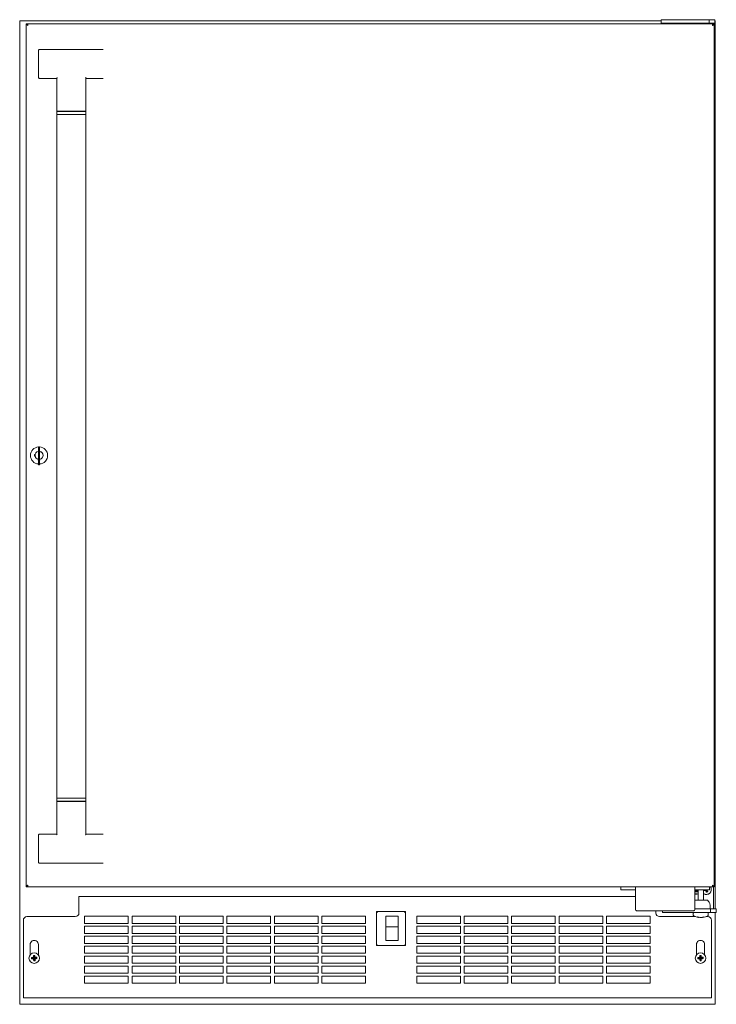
# Model space of a CAD drawing. Extents: x 5 to 61.4, y -5.9 to 58.1.
# Tile 1 of 3: x 5 to 29, y -5.9 to 27.9. Entities that reach past the tile are written whole.
import ezdxf

# ---------------------------------------------------------------- set-up
doc = ezdxf.new("R2010")
doc.units = 0
doc.header["$MEASUREMENT"] = 0

msp = doc.modelspace()

# ---------------------------------------------------------------- linework, layer by layer
at = {"color": 7, "lineweight": 13}
for p, q in [((5.039252, -5.911192), (5.039252, 27.865307)), ((5.039252, 27.865307), (27.064252, 27.865307)), ((5.264166, -1.879691), (5.264166, 27.760308)), ((5.264166, 27.760308), (5.294165, 27.760308)), ((5.304165, 27.760308), (28.844167, 27.760308)), ((5.304165, 27.730309), (5.304165, 27.760308)), ((27.064252, 27.775285), (27.064252, 27.902834)), ((27.064252, 27.775285), (27.064252, 27.760308)), ((27.082505, 27.905309), (27.069274, 27.905309)), ((27.069274, 27.780308), (27.082505, 27.780308)), ((27.082505, 27.905309), (28.085894, 27.905309)), ((27.082505, 27.780308), (28.085894, 27.780308)), ((28.376253, 27.905309), (28.085894, 27.905309)), ((28.376253, 27.780308), (28.085894, 27.780308)), ((28.126278, 27.761007), (28.126252, 27.760308)), ((28.376253, 27.780308), (28.146266, 27.780308)), ((28.290778, 27.905309), (28.299892, 27.905312)), ((28.299892, 27.905312), (28.354583, 27.905307)), ((28.715333, 27.905309), (28.376253, 27.905309)), ((28.715333, 27.780308), (28.376253, 27.780308)), ((28.606241, 27.780308), (28.376253, 27.780308)), ((28.626228, 27.761007), (28.626252, 27.760308)), ((28.715333, 27.905309), (28.887464, 27.905309)), ((28.715333, 27.780308), (28.715333, 27.905309)), ((28.715333, 27.780308), (28.887464, 27.780308)), ((28.814253, 27.760308), (28.814253, 27.780308)), ((28.844167, 27.760308), (28.844167, 27.730309)), ((28.884167, 27.760308), (28.854166, 27.760308)), ((28.854166, 27.760308), (28.854166, 27.759945)), ((28.884167, 27.760308), (28.884167, -1.879691)), ((28.909698, 27.905309), (28.887464, 27.905309)), ((28.887464, 27.780308), (28.909698, 27.780308)), ((28.909698, 27.780308), (28.909698, 27.905309)), ((28.909701, 27.865307), (28.919252, 27.865307)), ((28.919252, -2.631689), (28.919252, 27.865307)), ((5.688984, 26.854899), (5.688984, 25.914898)), ((5.719865, 26.884898), (6.357846, 26.884898)), ((6.357846, 26.884898), (7.271027, 26.884898)), ((7.271027, 26.884898), (7.908103, 26.8849)), ((5.719865, 25.884899), (6.299712, 25.884899)), ((6.314417, 25.875076), (6.314419, 24.759899)), ((6.319483, 25.897772), (6.318019, 25.893954)), ((6.321612, 25.902532), (6.319483, 25.897772)), ((7.314418, 24.759899), (7.314418, 25.8751)), ((7.908103, 25.884899), (7.329079, 25.884899)), ((6.314419, 24.759899), (7.314418, 24.759899)), ((7.314418, 24.7499), (6.314419, 24.749898)), ((6.314419, 24.749898), (6.314419, 24.649898)), ((6.501918, 24.759899), (6.501918, 24.749898)), ((7.126918, 24.7499), (7.126918, 24.759899)), ((7.314418, 24.649898), (7.314418, 24.7499)), ((6.314419, 24.649898), (6.814506, 24.649898)), ((6.314419, 24.649898), (6.314427, 1.169897)), ((6.314419, 24.649898), (7.314418, 24.649898)), ((6.814506, 24.649898), (7.314418, 24.649898)), ((7.314418, 24.649898), (7.314427, 1.1699)), ((5.684665, 13.230308), (5.684665, 13.115309)), ((5.684665, 13.190275), (5.684665, 13.200155)), ((5.684665, 13.18007), (5.684665, 13.190275)), ((5.694665, 13.240308), (5.713666, 13.240308)), ((5.723665, 13.115309), (5.723665, 13.230308)), ((5.544166, 12.970308), (5.544166, 12.910309)), ((5.569978, 12.970308), (5.544166, 12.970308)), ((5.544166, 12.910309), (5.569978, 12.910309)), ((5.684665, 13.171693), (5.684665, 13.18007)), ((5.684665, 12.740308), (5.684665, 13.115309)), ((5.684665, 13.106695), (5.684665, 13.107846)), ((5.684665, 13.099284), (5.684665, 13.106693)), ((5.684665, 13.09163), (5.684665, 13.099284)), ((5.684665, 13.088835), (5.684665, 13.091637)), ((5.684665, 13.06977), (5.684665, 13.088835)), ((5.684665, 13.019221), (5.684665, 13.026693)), ((5.684665, 13.011594), (5.684665, 13.019221)), ((5.684665, 13.005347), (5.684665, 13.011594)), ((5.684665, 12.992068), (5.684665, 13.00825)), ((5.684665, 12.990923), (5.684665, 12.992068)), ((5.684665, 12.928836), (5.684665, 12.947847)), ((5.684665, 12.909769), (5.684665, 12.928836)), ((5.684665, 12.866696), (5.684665, 12.867847)), ((5.684665, 12.859283), (5.684665, 12.866693)), ((5.684665, 12.85163), (5.684665, 12.859283)), ((5.684665, 12.84825), (5.684665, 12.851653)), ((5.723665, 13.115309), (5.723665, 12.740308)), ((5.674166, 12.806121), (5.674166, 12.780309)), ((5.674166, 12.780309), (5.684667, 12.780309)), ((5.684665, 12.832068), (5.684665, 12.84825)), ((5.684665, 12.830923), (5.684665, 12.832068)), ((5.684665, 12.82977), (5.684665, 12.830916)), ((5.684665, 12.768836), (5.684665, 12.787847)), ((5.684665, 12.74977), (5.684665, 12.768836)), ((5.684665, 12.740308), (5.684665, 12.625308)), ((5.684665, 12.700076), (5.684665, 12.706693)), ((5.684665, 12.69227), (5.684665, 12.700076)), ((5.684665, 12.687654), (5.684665, 12.69227)), ((5.684665, 12.687123), (5.684665, 12.687654)), ((5.684665, 12.679082), (5.684665, 12.687123)), ((5.684665, 12.670924), (5.684665, 12.679082)), ((5.694665, 12.615308), (5.713666, 12.615308)), ((5.723665, 12.625308), (5.723665, 12.740308)), ((5.723667, 12.780309), (5.734165, 12.780309)), ((5.734165, 12.780309), (5.734165, 12.806121)), ((6.314427, 1.169897), (6.814514, 1.1699)), ((7.314427, 1.1699), (6.314427, 1.169897)), ((6.314427, 1.069898), (6.314427, 1.169897)), ((6.314427, 1.069898), (7.314427, 1.069898)), ((6.314428, -0.055278), (6.314427, 1.0599)), ((7.314427, 1.0599), (6.314427, 1.0599)), ((6.501927, 1.0599), (6.501927, 1.069898)), ((6.814514, 1.1699), (7.314427, 1.1699)), ((7.126927, 1.069898), (7.126927, 1.0599)), ((7.314427, 1.1699), (7.314427, 1.069898)), ((7.314427, 1.0599), (7.314428, -0.055302)), ((5.688994, -0.095102), (5.688994, -1.035101)), ((5.719875, -0.065101), (6.299722, -0.065101)), ((7.307262, -0.082736), (7.309388, -0.077976)), ((7.309388, -0.077976), (7.310847, -0.074155)), ((7.908113, -0.065101), (7.32909, -0.065101)), ((6.357857, -1.065102), (5.719876, -1.065102)), ((7.271038, -1.065102), (6.357857, -1.065102)), ((7.908114, -1.065102), (7.271038, -1.065102)), ((5.264166, -1.879691), (5.294165, -1.879691)), ((5.304165, -1.879691), (5.304165, -1.849692)), ((28.844167, -1.879691), (5.304165, -1.879691)), ((25.936166, -1.879691), (25.686165, -1.879691)), ((25.686165, -1.879691), (25.686165, -1.984693)), ((25.686165, -1.984693), (25.936166, -1.984693)), ((25.936166, -1.879691), (26.181165, -1.879691)), ((25.936166, -1.984693), (26.181165, -1.984693)), ((26.181165, -1.879691), (28.226155, -1.879691)), ((26.181165, -1.879691), (26.181165, -2.080816)), ((28.226155, -1.879691), (28.471156, -1.879691)), ((28.226155, -2.080816), (28.226155, -1.879691)), ((28.226155, -1.984693), (28.471156, -1.984693)), ((28.226155, -1.996268), (28.278797, -1.992764)), ((28.226155, -2.012019), (28.268868, -2.008388)), ((28.226155, -2.027518), (28.278797, -2.024015)), ((28.295327, -2.003993), (28.312734, -1.988273)), ((28.295327, -2.035244), (28.312734, -2.019524)), ((28.312755, -2.018906), (28.295781, -2.003582)), ((28.312755, -1.987656), (28.30947, -1.984693)), ((28.331251, -1.98469), (28.331251, -2.331692)), ((28.721155, -1.879691), (28.471156, -1.879691)), ((28.721155, -1.984693), (28.471156, -1.984693)), ((28.521253, -1.98469), (28.521253, -2.331692)), ((28.522113, -1.984693), (28.531408, -2.0162)), ((28.546981, -1.987591), (28.531408, -2.0162)), ((28.531408, -2.0162), (28.587161, -1.99975)), ((28.546126, -1.984693), (28.546981, -1.987591)), ((28.546981, -1.987591), (28.556817, -1.98469)), ((28.587161, -1.99975), (28.59536, -1.98469)), ((28.600832, -2.008547), (28.587161, -1.99975)), ((28.613815, -1.984693), (28.600832, -2.008547)), ((28.600832, -2.008547), (28.616804, -2.062683)), ((28.617806, -1.984693), (28.632375, -2.034076)), ((28.636153, -2.032963), (28.62191, -1.984693)), ((28.648312, -1.992783), (28.633447, -1.984693)), ((28.653516, -1.984693), (28.648312, -1.992783)), ((28.66476, -2.048534), (28.648312, -1.992783)), ((28.721155, -1.879691), (28.721155, -1.984693)), ((28.844167, -1.849692), (28.844167, -1.879691)), ((28.854166, -1.879325), (28.854166, -1.879691)), ((28.884167, -1.879691), (28.854166, -1.879691)), ((28.864251, -2.506692), (28.864251, -1.879691)), ((7.074252, -2.209192), (7.074252, -2.258959)), ((7.074252, -2.209192), (26.181167, -2.209192)), ((7.074252, -2.256991), (7.074252, -2.258959)), ((7.074252, -2.774192), (7.074252, -2.258959)), ((26.181165, -2.080816), (26.181165, -2.656711)), ((28.226121, -2.043272), (28.268868, -2.039639)), ((28.226155, -2.044692), (28.331251, -2.044692)), ((28.226155, -2.656711), (28.226155, -2.080816)), ((28.426254, -2.331692), (28.226155, -2.331692)), ((28.263761, -2.121563), (28.263579, -2.12788)), ((28.272868, -2.116783), (28.274308, -2.12788)), ((28.306697, -2.04469), (28.295781, -2.034833)), ((28.646997, -2.331692), (28.426254, -2.331692)), ((28.632375, -2.034076), (28.616804, -2.062683)), ((28.616804, -2.062683), (28.66476, -2.048534)), ((28.632375, -2.034076), (28.636153, -2.032963)), ((28.636153, -2.032963), (28.66476, -2.048534)), ((26.221164, -2.696557), (28.186155, -2.696557)), ((26.884251, -2.696557), (26.884251, -2.774192)), ((27.114253, -2.754219), (27.114253, -2.696557)), ((28.226155, -2.631692), (28.426254, -2.631692)), ((28.426254, -2.631692), (28.765331, -2.631692)), ((28.746838, -2.505224), (28.751252, -2.631692)), ((28.937464, -2.631692), (28.765331, -2.631692)), ((28.765331, -2.631692), (28.765331, -2.756691)), ((28.864251, -2.631692), (28.864251, -2.506692)), ((28.959697, -2.631692), (28.937464, -2.631692)), ((28.959697, -2.631692), (28.959697, -2.756691)), ((5.164252, -3.024191), (5.164252, -5.644423)), ((5.289253, -2.899192), (6.949253, -2.899192)), ((7.269252, -2.881191), (7.269252, -3.131192)), ((8.769253, -2.881191), (7.269252, -2.881191)), ((8.769253, -3.131192), (8.769253, -2.881191)), ((8.898252, -2.881191), (8.898252, -3.131192)), ((10.398252, -2.881191), (8.898252, -2.881191)), ((10.398252, -3.131192), (10.398252, -2.881191)), ((10.527252, -2.881191), (10.527252, -3.131192)), ((12.027253, -2.881191), (10.527252, -2.881191)), ((12.027253, -3.131192), (12.027253, -2.881191)), ((12.156252, -2.881191), (12.156252, -3.131192)), ((13.656252, -2.881191), (12.156252, -2.881191)), ((13.656252, -3.131192), (13.656252, -2.881191)), ((13.785253, -2.881191), (13.785253, -3.131192)), ((15.285253, -2.881191), (13.785253, -2.881191)), ((15.285253, -3.131192), (15.285253, -2.881191)), ((15.414252, -2.881191), (15.414252, -3.131192)), ((16.914252, -2.881191), (15.414252, -2.881191)), ((16.914252, -3.131192), (16.914252, -2.881191)), ((17.291752, -3.893192), (17.291752, -2.723192)), ((17.291752, -2.723192), (18.286753, -2.723192)), ((17.321752, -2.753193), (17.291752, -2.723192)), ((17.611752, -2.883193), (18.031752, -2.883193)), ((17.611752, -2.883193), (17.611752, -3.250197)), ((18.031752, -2.883193), (18.031752, -3.250197)), ((18.286753, -2.723192), (18.256752, -2.753193)), ((18.286753, -2.723192), (18.286753, -3.893192)), ((18.672252, -2.881191), (18.672252, -3.131192)), ((20.172254, -2.881191), (18.672252, -2.881191)), ((20.172254, -3.131192), (20.172254, -2.881191)), ((20.301252, -2.881191), (20.301252, -3.131192)), ((21.801253, -2.881191), (20.301252, -2.881191)), ((21.801253, -3.131192), (21.801253, -2.881191)), ((21.930254, -2.881191), (21.930254, -3.131192)), ((23.430253, -2.881191), (21.930254, -2.881191)), ((23.430253, -3.131192), (23.430253, -2.881191)), ((23.559253, -2.881191), (23.559253, -3.131192)), ((25.059252, -2.881191), (23.559253, -2.881191)), ((25.059252, -3.131192), (25.059252, -2.881191)), ((25.188253, -2.881191), (25.188253, -3.131192)), ((26.688252, -2.881191), (25.188253, -2.881191)), ((26.688252, -3.131192), (26.688252, -2.881191)), ((27.009253, -2.899192), (28.240013, -2.899192)), ((27.119275, -2.756691), (27.132503, -2.756691)), ((28.135895, -2.756691), (27.132503, -2.756691)), ((28.135895, -2.756691), (28.426254, -2.756691)), ((28.170502, -2.776691), (28.170502, -2.84648)), ((28.190502, -2.756691), (28.259104, -2.756691)), ((28.259104, -2.756691), (28.662004, -2.756691)), ((28.357856, -2.931528), (28.357669, -2.932098)), ((28.357669, -2.932098), (28.357731, -2.931528)), ((28.360149, -2.9212), (28.357859, -2.931526)), ((28.426254, -2.756691), (28.765331, -2.756691)), ((28.492316, -2.921025), (28.494647, -2.931526)), ((28.494647, -2.931528), (28.494837, -2.932098)), ((28.612493, -2.899192), (28.669251, -2.899192)), ((28.682001, -2.776691), (28.682001, -2.84648)), ((28.937464, -2.756691), (28.765331, -2.756691)), ((28.794253, -5.644423), (28.794253, -3.024191)), ((28.919252, -5.911192), (28.919252, -2.756691)), ((28.937464, -2.756691), (28.959697, -2.756691)), ((7.269252, -3.131192), (8.769253, -3.131192)), ((7.269252, -3.224192), (7.269252, -3.474191)), ((8.769253, -3.224192), (7.269252, -3.224192)), ((8.769253, -3.474191), (8.769253, -3.224192)), ((8.898252, -3.131192), (10.398252, -3.131192)), ((8.898252, -3.224192), (8.898252, -3.474191)), ((10.398252, -3.224192), (8.898252, -3.224192)), ((10.398252, -3.474191), (10.398252, -3.224192)), ((10.527252, -3.131192), (12.027253, -3.131192)), ((10.527252, -3.224192), (10.527252, -3.474191)), ((12.027253, -3.224192), (10.527252, -3.224192)), ((12.027253, -3.474191), (12.027253, -3.224192)), ((12.156252, -3.131192), (13.656252, -3.131192)), ((12.156252, -3.224192), (12.156252, -3.474191)), ((13.656252, -3.224192), (12.156252, -3.224192)), ((13.656252, -3.474191), (13.656252, -3.224192)), ((13.785253, -3.131192), (15.285253, -3.131192)), ((13.785253, -3.224192), (13.785253, -3.474191)), ((15.285253, -3.224192), (13.785253, -3.224192)), ((15.285253, -3.474191), (15.285253, -3.224192)), ((15.414252, -3.131192), (16.914252, -3.131192)), ((15.414252, -3.224192), (15.414252, -3.474191)), ((16.914252, -3.224192), (15.414252, -3.224192)), ((16.914252, -3.474191), (16.914252, -3.224192)), ((17.611752, -3.250197), (17.611752, -3.265196)), ((17.611752, -3.250197), (18.031752, -3.250197)), ((17.611752, -3.265196), (17.611752, -3.277648)), ((17.611752, -3.723193), (17.611752, -3.277648)), ((18.031752, -3.250197), (18.031752, -3.265196)), ((18.031752, -3.265196), (18.031752, -3.277648)), ((18.031752, -3.723193), (18.031752, -3.277648)), ((18.672252, -3.131192), (20.172254, -3.131192)), ((18.672252, -3.224192), (18.672252, -3.474191)), ((20.172254, -3.224192), (18.672252, -3.224192)), ((20.172254, -3.474191), (20.172254, -3.224192)), ((20.301252, -3.131192), (21.801253, -3.131192)), ((20.301252, -3.224192), (20.301252, -3.474191)), ((21.801253, -3.224192), (20.301252, -3.224192)), ((21.801253, -3.474191), (21.801253, -3.224192)), ((21.930254, -3.131192), (23.430253, -3.131192)), ((21.930254, -3.224192), (21.930254, -3.474191)), ((23.430253, -3.224192), (21.930254, -3.224192)), ((23.430253, -3.474191), (23.430253, -3.224192)), ((23.559253, -3.131192), (25.059252, -3.131192)), ((23.559253, -3.224192), (23.559253, -3.474191)), ((25.059252, -3.224192), (23.559253, -3.224192)), ((25.059252, -3.474191), (25.059252, -3.224192)), ((25.188253, -3.131192), (26.688252, -3.131192)), ((25.188253, -3.224192), (25.188253, -3.474191)), ((26.688252, -3.224192), (25.188253, -3.224192)), ((26.688252, -3.474191), (26.688252, -3.224192)), ((7.269252, -3.474191), (8.769253, -3.474191)), ((7.269252, -3.567192), (7.269252, -3.817192)), ((8.769253, -3.567192), (7.269252, -3.567192)), ((8.769253, -3.817192), (8.769253, -3.567192)), ((8.898252, -3.474191), (10.398252, -3.474191)), ((8.898252, -3.567192), (8.898252, -3.817192)), ((10.398252, -3.567192), (8.898252, -3.567192)), ((10.398252, -3.817192), (10.398252, -3.567192)), ((10.527252, -3.474191), (12.027253, -3.474191)), ((10.527252, -3.567192), (10.527252, -3.817192)), ((12.027253, -3.567192), (10.527252, -3.567192)), ((12.027253, -3.817192), (12.027253, -3.567192)), ((12.156252, -3.474191), (13.656252, -3.474191)), ((12.156252, -3.567192), (12.156252, -3.817192)), ((13.656252, -3.567192), (12.156252, -3.567192)), ((13.656252, -3.817192), (13.656252, -3.567192)), ((13.785253, -3.474191), (15.285253, -3.474191)), ((13.785253, -3.567192), (13.785253, -3.817192)), ((15.285253, -3.567192), (13.785253, -3.567192)), ((15.285253, -3.817192), (15.285253, -3.567192)), ((15.414252, -3.474191), (16.914252, -3.474191)), ((15.414252, -3.567192), (15.414252, -3.817192)), ((16.914252, -3.567192), (15.414252, -3.567192)), ((16.914252, -3.817192), (16.914252, -3.567192)), ((18.672252, -3.474191), (20.172254, -3.474191)), ((18.672252, -3.567192), (18.672252, -3.817192)), ((20.172254, -3.567192), (18.672252, -3.567192)), ((20.172254, -3.817192), (20.172254, -3.567192)), ((20.301252, -3.474191), (21.801253, -3.474191)), ((20.301252, -3.567192), (20.301252, -3.817192)), ((21.801253, -3.567192), (20.301252, -3.567192)), ((21.801253, -3.817192), (21.801253, -3.567192)), ((21.930254, -3.474191), (23.430253, -3.474191)), ((21.930254, -3.567192), (21.930254, -3.817192)), ((23.430253, -3.567192), (21.930254, -3.567192)), ((23.430253, -3.817192), (23.430253, -3.567192)), ((23.559253, -3.474191), (25.059252, -3.474191)), ((23.559253, -3.567192), (23.559253, -3.817192)), ((25.059252, -3.567192), (23.559253, -3.567192)), ((25.059252, -3.817192), (25.059252, -3.567192)), ((25.188253, -3.474191), (26.688252, -3.474191)), ((25.188253, -3.567192), (25.188253, -3.817192)), ((26.688252, -3.567192), (25.188253, -3.567192)), ((26.688252, -3.817192), (26.688252, -3.567192)), ((5.398752, -3.854692), (5.398752, -4.209583)), ((5.679753, -4.209583), (5.679753, -3.854692)), ((7.269252, -3.817192), (8.769253, -3.817192)), ((7.269252, -3.910191), (7.269252, -4.160192)), ((8.769253, -3.910191), (7.269252, -3.910191)), ((8.769253, -4.160192), (8.769253, -3.910191)), ((8.898252, -3.817192), (10.398252, -3.817192)), ((8.898252, -3.910191), (8.898252, -4.160192)), ((10.398252, -3.910191), (8.898252, -3.910191)), ((10.398252, -4.160192), (10.398252, -3.910191)), ((10.527252, -3.817192), (12.027253, -3.817192)), ((10.527252, -3.910191), (10.527252, -4.160192)), ((12.027253, -3.910191), (10.527252, -3.910191)), ((12.027253, -4.160192), (12.027253, -3.910191)), ((12.156252, -3.817192), (13.656252, -3.817192)), ((12.156252, -3.910191), (12.156252, -4.160192)), ((13.656252, -3.910191), (12.156252, -3.910191)), ((13.656252, -4.160192), (13.656252, -3.910191)), ((13.785253, -3.817192), (15.285253, -3.817192)), ((13.785253, -3.910191), (13.785253, -4.160192)), ((15.285253, -3.910191), (13.785253, -3.910191)), ((15.285253, -4.160192), (15.285253, -3.910191)), ((15.414252, -3.817192), (16.914252, -3.817192)), ((15.414252, -3.910191), (15.414252, -4.160192)), ((16.914252, -3.910191), (15.414252, -3.910191)), ((16.914252, -4.160192), (16.914252, -3.910191)), ((17.321752, -3.863191), (17.291752, -3.893192)), ((18.286753, -3.893192), (17.291752, -3.893192)), ((17.611752, -3.723193), (18.031752, -3.723193)), ((18.286753, -3.893192), (18.256752, -3.863191)), ((18.672252, -3.817192), (20.172254, -3.817192)), ((18.672252, -3.910191), (18.672252, -4.160192)), ((20.172254, -3.910191), (18.672252, -3.910191)), ((20.172254, -4.160192), (20.172254, -3.910191)), ((20.301252, -3.817192), (21.801253, -3.817192)), ((20.301252, -3.910191), (20.301252, -4.160192)), ((21.801253, -3.910191), (20.301252, -3.910191)), ((21.801253, -4.160192), (21.801253, -3.910191)), ((21.930254, -3.817192), (23.430253, -3.817192)), ((21.930254, -3.910191), (21.930254, -4.160192)), ((23.430253, -3.910191), (21.930254, -3.910191)), ((23.430253, -4.160192), (23.430253, -3.910191)), ((23.559253, -3.817192), (25.059252, -3.817192)), ((23.559253, -3.910191), (23.559253, -4.160192)), ((25.059252, -3.910191), (23.559253, -3.910191)), ((25.059252, -4.160192), (25.059252, -3.910191)), ((25.188253, -3.817192), (26.688252, -3.817192)), ((25.188253, -3.910191), (25.188253, -4.160192)), ((26.688252, -3.910191), (25.188253, -3.910191)), ((26.688252, -4.160192), (26.688252, -3.910191)), ((28.278751, -3.854692), (28.278751, -4.209583)), ((28.559753, -4.209583), (28.559753, -3.854692)), ((5.446386, -4.305802), (5.4472, -4.32777)), ((5.465314, -4.323123), (5.446386, -4.305802)), ((5.4472, -4.32777), (5.448332, -4.349726)), ((5.465654, -4.330798), (5.448332, -4.349726)), ((5.519556, -4.32072), (5.465314, -4.323123)), ((5.465314, -4.323123), (5.465654, -4.330798)), ((5.465654, -4.330798), (5.520376, -4.328373)), ((5.519556, -4.32072), (5.498232, -4.301205)), ((5.50085, -4.349709), (5.520376, -4.328373)), ((5.535174, -4.231639), (5.513218, -4.232771)), ((5.532147, -4.250094), (5.513218, -4.232771)), ((5.513235, -4.285288), (5.534572, -4.304814)), ((5.53628, -4.343389), (5.516766, -4.364713)), ((5.534572, -4.304814), (5.519556, -4.32072)), ((5.520376, -4.328373), (5.53628, -4.343389)), ((5.539821, -4.249753), (5.532147, -4.250094)), ((5.532147, -4.250094), (5.534572, -4.304814)), ((5.557143, -4.230825), (5.535174, -4.231639)), ((5.53628, -4.343389), (5.538683, -4.397631)), ((5.539821, -4.249753), (5.557143, -4.230825)), ((5.542224, -4.303995), (5.539821, -4.249753)), ((5.542224, -4.303995), (5.561739, -4.282671)), ((5.558129, -4.319011), (5.542224, -4.303995)), ((5.543934, -4.342567), (5.558949, -4.326664)), ((5.546358, -4.39729), (5.543934, -4.342567)), ((5.56527, -4.362094), (5.543934, -4.342567)), ((5.577655, -4.297675), (5.558129, -4.319011)), ((5.612851, -4.316586), (5.558129, -4.319011)), ((5.558949, -4.326664), (5.613191, -4.324259)), ((5.558949, -4.326664), (5.580273, -4.346179)), ((5.612851, -4.316586), (5.630174, -4.297658)), ((5.613191, -4.324259), (5.612851, -4.316586)), ((5.613191, -4.324259), (5.632119, -4.341582)), ((5.631304, -4.319614), (5.630174, -4.297658)), ((5.632119, -4.341582), (5.631304, -4.319614)), ((7.269252, -4.160192), (8.769253, -4.160192)), ((7.269252, -4.253192), (7.269252, -4.503191)), ((8.769253, -4.253192), (7.269252, -4.253192)), ((8.769253, -4.503191), (8.769253, -4.253192)), ((8.898252, -4.160192), (10.398252, -4.160192)), ((8.898252, -4.253192), (8.898252, -4.503191)), ((10.398252, -4.253192), (8.898252, -4.253192)), ((10.398252, -4.503191), (10.398252, -4.253192)), ((10.527252, -4.160192), (12.027253, -4.160192)), ((10.527252, -4.253192), (10.527252, -4.503191)), ((12.027253, -4.253192), (10.527252, -4.253192)), ((12.027253, -4.503191), (12.027253, -4.253192)), ((12.156252, -4.160192), (13.656252, -4.160192)), ((12.156252, -4.253192), (12.156252, -4.503191)), ((13.656252, -4.253192), (12.156252, -4.253192)), ((13.656252, -4.503191), (13.656252, -4.253192)), ((13.785253, -4.160192), (15.285253, -4.160192)), ((13.785253, -4.253192), (13.785253, -4.503191)), ((15.285253, -4.253192), (13.785253, -4.253192)), ((15.285253, -4.503191), (15.285253, -4.253192)), ((15.414252, -4.160192), (16.914252, -4.160192)), ((15.414252, -4.253192), (15.414252, -4.503191)), ((16.914252, -4.253192), (15.414252, -4.253192)), ((16.914252, -4.503191), (16.914252, -4.253192)), ((18.672252, -4.160192), (20.172254, -4.160192)), ((18.672252, -4.253192), (18.672252, -4.503191)), ((20.172254, -4.253192), (18.672252, -4.253192)), ((20.172254, -4.503191), (20.172254, -4.253192)), ((20.301252, -4.160192), (21.801253, -4.160192)), ((20.301252, -4.253192), (20.301252, -4.503191)), ((21.801253, -4.253192), (20.301252, -4.253192)), ((21.801253, -4.503191), (21.801253, -4.253192)), ((21.930254, -4.160192), (23.430253, -4.160192)), ((21.930254, -4.253192), (21.930254, -4.503191)), ((23.430253, -4.253192), (21.930254, -4.253192)), ((23.430253, -4.503191), (23.430253, -4.253192)), ((23.559253, -4.160192), (25.059252, -4.160192)), ((23.559253, -4.253192), (23.559253, -4.503191)), ((25.059252, -4.253192), (23.559253, -4.253192)), ((25.059252, -4.503191), (25.059252, -4.253192)), ((25.188253, -4.160192), (26.688252, -4.160192)), ((25.188253, -4.253192), (25.188253, -4.503191)), ((26.688252, -4.253192), (25.188253, -4.253192)), ((26.688252, -4.503191), (26.688252, -4.253192)), ((28.326387, -4.305802), (28.327199, -4.32777)), ((28.345313, -4.323123), (28.326387, -4.305802)), ((28.327199, -4.32777), (28.328331, -4.349726)), ((28.345654, -4.330798), (28.328331, -4.349726)), ((28.399557, -4.32072), (28.345313, -4.323123)), ((28.345313, -4.323123), (28.345654, -4.330798)), ((28.345654, -4.330798), (28.400374, -4.328373)), ((28.399557, -4.32072), (28.378233, -4.301205)), ((28.38085, -4.349709), (28.400374, -4.328373)), ((28.415174, -4.231639), (28.393218, -4.232771)), ((28.412146, -4.250094), (28.393218, -4.232771)), ((28.393235, -4.285288), (28.414571, -4.304814)), ((28.416282, -4.343389), (28.396765, -4.364713)), ((28.414571, -4.304814), (28.399557, -4.32072)), ((28.400374, -4.328373), (28.416282, -4.343389)), ((28.419821, -4.249753), (28.412146, -4.250094)), ((28.412146, -4.250094), (28.414571, -4.304814)), ((28.437144, -4.230825), (28.415174, -4.231639)), ((28.416282, -4.343389), (28.418685, -4.397631)), ((28.419821, -4.249753), (28.437144, -4.230825)), ((28.422224, -4.303995), (28.419821, -4.249753)), ((28.422224, -4.303995), (28.441739, -4.282671)), ((28.43813, -4.319011), (28.422224, -4.303995)), ((28.423933, -4.342567), (28.438949, -4.326664)), ((28.426357, -4.39729), (28.423933, -4.342567)), ((28.445271, -4.362094), (28.423933, -4.342567)), ((28.457656, -4.297675), (28.43813, -4.319011)), ((28.49285, -4.316586), (28.43813, -4.319011)), ((28.438949, -4.326664), (28.493191, -4.324259)), ((28.438949, -4.326664), (28.460273, -4.346179)), ((28.49285, -4.316586), (28.510173, -4.297658)), ((28.493191, -4.324259), (28.49285, -4.316586)), ((28.493191, -4.324259), (28.512119, -4.341582)), ((28.511304, -4.319614), (28.510173, -4.297658)), ((28.512119, -4.341582), (28.511304, -4.319614)), ((5.538683, -4.397631), (5.521362, -4.416559)), ((5.521362, -4.416559), (5.543331, -4.415742)), ((5.538683, -4.397631), (5.546358, -4.39729)), ((5.543331, -4.415742), (5.565286, -4.414613)), ((5.546358, -4.39729), (5.565286, -4.414613)), ((7.269252, -4.503191), (8.769253, -4.503191)), ((7.269252, -4.596192), (7.269252, -4.846191)), ((8.769253, -4.596192), (7.269252, -4.596192)), ((8.769253, -4.846191), (8.769253, -4.596192)), ((8.898252, -4.503191), (10.398252, -4.503191)), ((8.898252, -4.596192), (8.898252, -4.846191)), ((10.398252, -4.596192), (8.898252, -4.596192)), ((10.398252, -4.846191), (10.398252, -4.596192)), ((10.527252, -4.503191), (12.027253, -4.503191)), ((10.527252, -4.596192), (10.527252, -4.846191)), ((12.027253, -4.596192), (10.527252, -4.596192)), ((12.027253, -4.846191), (12.027253, -4.596192)), ((12.156252, -4.503191), (13.656252, -4.503191)), ((12.156252, -4.596192), (12.156252, -4.846191)), ((13.656252, -4.596192), (12.156252, -4.596192)), ((13.656252, -4.846191), (13.656252, -4.596192)), ((13.785253, -4.503191), (15.285253, -4.503191)), ((13.785253, -4.596192), (13.785253, -4.846191)), ((15.285253, -4.596192), (13.785253, -4.596192)), ((15.285253, -4.846191), (15.285253, -4.596192)), ((15.414252, -4.503191), (16.914252, -4.503191)), ((15.414252, -4.596192), (15.414252, -4.846191)), ((16.914252, -4.596192), (15.414252, -4.596192)), ((16.914252, -4.846191), (16.914252, -4.596192)), ((18.672252, -4.503191), (20.172254, -4.503191)), ((18.672252, -4.596192), (18.672252, -4.846191)), ((20.172254, -4.596192), (18.672252, -4.596192)), ((20.172254, -4.846191), (20.172254, -4.596192)), ((20.301252, -4.503191), (21.801253, -4.503191)), ((20.301252, -4.596192), (20.301252, -4.846191)), ((21.801253, -4.596192), (20.301252, -4.596192)), ((21.801253, -4.846191), (21.801253, -4.596192)), ((21.930254, -4.503191), (23.430253, -4.503191)), ((21.930254, -4.596192), (21.930254, -4.846191)), ((23.430253, -4.596192), (21.930254, -4.596192)), ((23.430253, -4.846191), (23.430253, -4.596192)), ((23.559253, -4.503191), (25.059252, -4.503191)), ((23.559253, -4.596192), (23.559253, -4.846191)), ((25.059252, -4.596192), (23.559253, -4.596192)), ((25.059252, -4.846191), (25.059252, -4.596192)), ((25.188253, -4.503191), (26.688252, -4.503191)), ((25.188253, -4.596192), (25.188253, -4.846191)), ((26.688252, -4.596192), (25.188253, -4.596192)), ((26.688252, -4.846191), (26.688252, -4.596192)), ((28.418685, -4.397631), (28.401362, -4.416559)), ((28.401362, -4.416559), (28.423332, -4.415742)), ((28.418685, -4.397631), (28.426357, -4.39729)), ((28.423332, -4.415742), (28.445286, -4.414613)), ((28.426357, -4.39729), (28.445286, -4.414613)), ((7.269252, -4.846191), (8.769253, -4.846191)), ((7.269252, -4.939191), (7.269252, -5.189192)), ((8.769253, -4.939191), (7.269252, -4.939191)), ((8.769253, -5.189192), (8.769253, -4.939191)), ((8.898252, -4.846191), (10.398252, -4.846191)), ((8.898252, -4.939191), (8.898252, -5.189192)), ((10.398252, -4.939191), (8.898252, -4.939191)), ((10.398252, -5.189192), (10.398252, -4.939191)), ((10.527252, -4.846191), (12.027253, -4.846191)), ((10.527252, -4.939191), (10.527252, -5.189192)), ((12.027253, -4.939191), (10.527252, -4.939191)), ((12.027253, -5.189192), (12.027253, -4.939191)), ((12.156252, -4.846191), (13.656252, -4.846191)), ((12.156252, -4.939191), (12.156252, -5.189192)), ((13.656252, -4.939191), (12.156252, -4.939191)), ((13.656252, -5.189192), (13.656252, -4.939191)), ((13.785253, -4.846191), (15.285253, -4.846191)), ((13.785253, -4.939191), (13.785253, -5.189192)), ((15.285253, -4.939191), (13.785253, -4.939191)), ((15.285253, -5.189192), (15.285253, -4.939191)), ((15.414252, -4.846191), (16.914252, -4.846191)), ((15.414252, -4.939191), (15.414252, -5.189192)), ((16.914252, -4.939191), (15.414252, -4.939191)), ((16.914252, -5.189192), (16.914252, -4.939191)), ((18.672252, -4.846191), (20.172254, -4.846191)), ((18.672252, -4.939191), (18.672252, -5.189192)), ((20.172254, -4.939191), (18.672252, -4.939191)), ((20.172254, -5.189192), (20.172254, -4.939191)), ((20.301252, -4.846191), (21.801253, -4.846191)), ((20.301252, -4.939191), (20.301252, -5.189192)), ((21.801253, -4.939191), (20.301252, -4.939191)), ((21.801253, -5.189192), (21.801253, -4.939191)), ((21.930254, -4.846191), (23.430253, -4.846191)), ((21.930254, -4.939191), (21.930254, -5.189192)), ((23.430253, -4.939191), (21.930254, -4.939191)), ((23.430253, -5.189192), (23.430253, -4.939191)), ((23.559253, -4.846191), (25.059252, -4.846191)), ((23.559253, -4.939191), (23.559253, -5.189192)), ((25.059252, -4.939191), (23.559253, -4.939191)), ((25.059252, -5.189192), (25.059252, -4.939191)), ((25.188253, -4.846191), (26.688252, -4.846191)), ((25.188253, -4.939191), (25.188253, -5.189192)), ((26.688252, -4.939191), (25.188253, -4.939191)), ((26.688252, -5.189192), (26.688252, -4.939191)), ((7.269252, -5.189192), (8.769253, -5.189192)), ((8.898252, -5.189192), (10.398252, -5.189192)), ((10.527252, -5.189192), (12.027253, -5.189192)), ((12.156252, -5.189192), (13.656252, -5.189192)), ((13.785253, -5.189192), (15.285253, -5.189192)), ((15.414252, -5.189192), (16.914252, -5.189192)), ((18.672252, -5.189192), (20.172254, -5.189192)), ((20.301252, -5.189192), (21.801253, -5.189192)), ((21.930254, -5.189192), (23.430253, -5.189192)), ((23.559253, -5.189192), (25.059252, -5.189192)), ((25.188253, -5.189192), (26.688252, -5.189192)), ((5.164252, -5.644423), (5.164252, -5.694191)), ((28.794253, -5.694191), (5.164252, -5.694191)), ((28.794253, -5.644423), (28.794253, -5.694191)), ((5.039252, -5.911192), (28.919252, -5.911192))]:
    msp.add_line(p, q, dxfattribs=at)
for points in [[(5.264166, 27.760308), (5.264583, 27.755728), (5.265867, 27.751191), (5.270668, 27.742394), (5.274961, 27.737049), (5.279999, 27.731902), (5.287609, 27.725323), (5.304801, 27.712864), (5.324166, 27.700308)], [(5.294165, 27.760308), (5.294998, 27.751297), (5.297444, 27.742319), (5.301377, 27.73326), (5.306457, 27.724422), (5.311969, 27.716305), (5.324166, 27.700308)], [(5.324166, 27.700308), (5.319097, 27.723564), (5.316381, 27.734757), (5.311904, 27.749554), (5.308321, 27.757129), (5.306365, 27.759426), (5.304903, 27.760221), (5.304165, 27.760308)], [(5.324166, 27.700308), (5.318946, 27.712263), (5.316231, 27.717821), (5.312063, 27.724715), (5.30949, 27.727712), (5.306848, 27.729646), (5.304165, 27.730309)], [(27.064252, 27.902834), (27.06481, 27.904226), (27.065807, 27.904834), (27.069274, 27.905309)], [(27.069274, 27.780308), (27.066463, 27.779764), (27.064793, 27.778094), (27.064252, 27.775285)], [(28.824165, 27.700308), (28.83623, 27.71612), (28.84175, 27.724227), (28.848507, 27.73647), (28.852688, 27.748298), (28.853798, 27.754291), (28.854166, 27.760308)], [(28.824165, 27.700308), (28.847803, 27.715779), (28.858986, 27.723953), (28.866568, 27.730278), (28.873152, 27.736807), (28.879851, 27.745767), (28.88217, 27.750436), (28.883643, 27.755199), (28.884167, 27.760308)], [(28.844167, 27.760308), (28.842737, 27.759945), (28.841798, 27.759282), (28.839976, 27.757078), (28.837895, 27.753152), (28.83414, 27.74266), (28.830583, 27.729286), (28.824165, 27.700308)], [(28.844167, 27.730309), (28.841459, 27.729634), (28.838794, 27.727666), (28.836199, 27.724621), (28.832056, 27.717735), (28.829355, 27.7122), (28.824165, 27.700308)], [(5.324166, -1.819691), (5.300528, -1.835161), (5.289345, -1.843336), (5.281763, -1.849661), (5.27518, -1.85619), (5.26848, -1.86515), (5.266163, -1.869819), (5.264688, -1.874584), (5.264166, -1.879691)], [(5.324166, -1.819691), (5.312101, -1.835503), (5.306582, -1.84361), (5.299824, -1.855853), (5.295642, -1.867683), (5.294532, -1.873674), (5.294165, -1.879691)], [(5.304165, -1.849692), (5.306872, -1.849019), (5.309538, -1.847049), (5.312134, -1.844004), (5.316275, -1.83712), (5.318975, -1.831586), (5.324166, -1.819691)], [(5.304165, -1.879691), (5.305594, -1.87933), (5.306533, -1.878665), (5.308354, -1.876461), (5.310438, -1.872537), (5.314192, -1.862043), (5.317748, -1.848668), (5.324166, -1.819691)], [(28.824165, -1.819691), (28.829384, -1.831648), (28.832099, -1.837204), (28.836269, -1.8441), (28.838842, -1.847097), (28.841483, -1.849031), (28.844167, -1.849692)], [(28.824165, -1.819691), (28.829235, -1.842947), (28.831951, -1.85414), (28.836427, -1.868937), (28.84001, -1.876511), (28.841966, -1.878809), (28.843427, -1.879604), (28.844167, -1.879691)], [(28.884167, -1.879691), (28.883749, -1.875111), (28.882466, -1.870576), (28.877664, -1.861777), (28.87337, -1.856432), (28.868331, -1.851288), (28.860724, -1.844708), (28.84353, -1.832249), (28.824165, -1.819691)], [(28.854166, -1.879691), (28.853332, -1.870679), (28.850886, -1.861702), (28.846955, -1.852643), (28.841875, -1.843805), (28.836362, -1.835688), (28.824165, -1.819691)], [(28.666041, -2.341607), (28.693333, -2.378932), (28.711437, -2.406563), (28.724788, -2.430393), (28.734501, -2.451931), (28.741628, -2.473611), (28.745458, -2.492366), (28.746095, -2.497304)], [(27.119275, -2.756691), (27.115808, -2.756218), (27.11481, -2.75561), (27.114253, -2.754219)], [(28.30657, -2.913638), (28.305654, -2.913093), (28.305433, -2.912833), (28.305407, -2.912723), (28.305414, -2.912672)], [(28.357731, -2.931528), (28.357712, -2.931478), (28.357669, -2.931439), (28.35752, -2.931353), (28.356035, -2.930853), (28.353699, -2.930255)], [(28.498626, -2.930255), (28.495661, -2.931045), (28.494815, -2.931367), (28.494693, -2.931446), (28.494659, -2.93148), (28.494647, -2.931528)], [(28.546609, -2.912677), (28.546618, -2.912737), (28.54658, -2.912864), (28.546474, -2.913004), (28.546109, -2.91329), (28.545472, -2.913638)]]:
    msp.add_lwpolyline(points, dxfattribs=at)
for centre in [(5.539253, -4.323692), (28.419252, -4.323692)]:
    msp.add_circle(centre, 0.181, dxfattribs=at)
for centre, radius, start, end in [((28.146266, 27.760308), 0.02, 90.000003, 178.000003), ((28.606241, 27.760308), 0.02, 2, 90.000003), ((6.299461, 25.868432), 0.016476, 35.438068, 89.123785), ((6.384603, 25.826572), 0.104049, 132.811608, 138.608444), ((6.304641, 25.872043), 0.01014, 15.233875, 35.773976), ((6.411345, 25.797638), 0.143453, 125.175197, 132.793549), ((6.372413, 25.873644), 0.058041, 159.527155, 178.172656), ((6.415087, 25.857114), 0.103926, 146.22043, 154.085352), ((7.220606, 25.861098), 0.096039, 20.008701, 34.065709), ((7.217742, 25.798097), 0.142956, 47.150657, 54.787679), ((7.243396, 25.870071), 0.071545, 14.91497, 19.501288), ((7.324185, 25.872072), 0.010133, 144.162276, 164.667528), ((7.238427, 25.820846), 0.112209, 43.861081, 46.994987), ((7.329332, 25.868473), 0.016436, 90.880885, 144.490439), ((5.704165, 12.940309), 0.295, 93.589479, 266.210021), ((5.694665, 13.230308), 0.01, 90.000003, 180.000005), ((5.713666, 13.230308), 0.01, 0, 90.000003), ((5.704165, 12.940309), 0.295, 273.79024, 86.410226), ((5.704165, 12.940309), 0.1375, 100.894632, 261.84693), ((5.704165, 12.940309), 0.1375, 167.397732, 192.602268), ((5.704165, 12.940309), 0.1375, 192.602268, 257.397738), ((5.676666, 13.083186), 0.008, 280.894634, 360), ((5.704165, 12.940309), 0.1375, 282.602263, 81.84697), ((5.704165, 12.940309), 0.1375, 278.153071, 79.105366), ((5.731666, 13.083186), 0.008, 180.000005, 259.105368), ((5.704165, 12.940309), 0.1375, 257.397738, 261.847272), ((5.694665, 12.625308), 0.01, 180.000005, 269.999997), ((5.713666, 12.625308), 0.01, 269.999997, 360), ((5.704165, 12.940309), 0.1375, 278.153413, 282.602263), ((6.299471, -0.048633), 0.016476, 270.876079, 324.561386), ((6.390716, -0.000582), 0.112741, 223.929586, 227.052198), ((6.304649, -0.052248), 0.010142, 324.227615, 344.761243), ((6.411355, 0.02216), 0.143453, 227.206643, 234.824844), ((6.385538, -0.050181), 0.07164, 194.971401, 199.552982), ((6.408357, -0.041172), 0.096173, 200.059905, 214.102761), ((7.213883, -0.037455), 0.103781, 326.257814, 334.130459), ((7.217752, 0.021699), 0.142956, 305.212355, 312.849534), ((7.2565, -0.05392), 0.057973, 339.578607, 358.242471), ((7.324192, -0.052276), 0.010131, 195.327021, 215.839596), ((7.244545, -0.007233), 0.103518, 312.867624, 318.687512), ((7.329342, -0.048674), 0.016435, 215.509001, 269.118965), ((28.312546, -1.987956), 0.000366, 300.757261, 55.021087), ((28.312546, -2.019206), 0.000366, 300.757261, 55.021087), ((28.614252, -1.965692), 0.171875, 237.242526, 30.024593), ((28.614252, -1.965692), 0.175, 237.898416, 29.435038), ((28.225095, -1.860304), 0.268515, 270.226063, 274.787584), ((28.241222, -1.861433), 0.267383, 268.277403, 274.796409), ((28.211031, -2.010068), 0.12334, 287.203523, 301.384771), ((28.278415, -2.119347), 0.009461, 244.306472, 278.589705), ((28.287454, -1.933325), 0.182457, 266.17042, 269.994889), ((28.233215, -1.858415), 0.274271, 279.783977, 290.943987), ((28.287454, -1.935881), 0.179899, 269.99497, 273.855612), ((28.304251, -1.986692), 0.06, 284.836207, 296.744921), ((28.646565, -2.355623), 0.023965, 35.746533, 88.967121), ((28.620764, -2.513238), 0.126333, 3.637691, 7.245696), ((5.289253, -3.024191), 0.125, 90.000003, 180.000005), ((6.949253, -2.774192), 0.125, 269.999997, 360), ((27.009253, -2.774192), 0.125, 180.000005, 269.999997), ((28.200501, -2.84648), 0.03, 179.999995, 240.421406), ((28.190502, -2.776691), 0.02, 90.000003, 180.000005), ((28.432502, -2.43773), 0.5, 240.421406, 261.392293), ((28.306402, -2.91421), 0.00186, 73.421965, 122.67853), ((28.408213, -2.700534), 0.236102, 244.50105, 256.650468), ((28.319995, -2.672234), 0.240511, 266.889359, 270.006131), ((28.319981, -2.666025), 0.24672, 270.008645, 273.072845), ((28.333346, -2.931225), 0.018849, 68.957323, 90.414663), ((28.460698, -2.62492), 0.312882, 247.331255, 257.397308), ((28.405574, -2.86476), 0.066812, 258.655333, 267.720456), ((28.426067, -2.462778), 0.46932, 267.172559, 272.827668), ((28.426418, -2.462129), 0.46997, 269.983072, 272.826077), ((28.446598, -2.865259), 0.06631, 272.26579, 281.381114), ((28.446929, -2.86476), 0.066812, 272.279546, 281.344668), ((28.391611, -2.627369), 0.31045, 282.666071, 292.766534), ((28.394485, -2.634501), 0.302942, 282.503431, 288.848239), ((28.420002, -2.43773), 0.5, 278.607709, 299.578596), ((28.444382, -2.703014), 0.233627, 283.42552, 295.638765), ((28.518504, -2.93117), 0.018792, 89.541861, 111.071566), ((28.531874, -2.6667), 0.246045, 266.920702, 273.072988), ((28.545609, -2.914236), 0.001887, 57.313388, 106.510639), ((28.662004, -2.776691), 0.02, 0.000001, 90.000003), ((28.652003, -2.84648), 0.03, 299.578596, 359.999999), ((28.669251, -3.024191), 0.125, 0, 90.000003), ((5.539253, -3.854692), 0.1405, 0, 180.000005), ((28.419252, -3.854692), 0.1405, 0, 180.000005), ((5.596863, -5.709594), 1.411836, 94.005943, 96.118356), ((5.474071, -2.937259), 1.412703, 268.955996, 271.086121), ((6.925685, -4.258512), 1.412703, 178.955997, 181.086118), ((6.925154, -4.266081), 1.411836, 184.005942, 186.118356), ((4.154125, -4.381233), 1.411059, 4.00536, 6.118933), ((4.153612, -4.388872), 1.41191, 358.955398, 1.086718), ((5.604433, -5.709334), 1.411912, 88.9554, 91.08672), ((5.48171, -2.938564), 1.411059, 274.005357, 276.118932), ((28.476863, -5.709594), 1.411836, 94.005943, 96.118356), ((28.354072, -2.937259), 1.412703, 268.955996, 271.086121), ((29.805685, -4.258512), 1.412703, 178.955997, 181.086118), ((29.805154, -4.266081), 1.411836, 184.005942, 186.118356), ((27.034124, -4.381233), 1.411059, 4.00536, 6.118933), ((27.033612, -4.388872), 1.41191, 358.955398, 1.086718), ((28.484435, -5.709334), 1.411912, 88.9554, 91.08672), ((28.361711, -2.938564), 1.411059, 274.005357, 276.118932)]:
    msp.add_arc(centre, radius, start, end, dxfattribs=at)
for centre, major_axis, ratio, start_param, end_param in [((5.719864, 26.854899), (0.030879, 0.000017), 0.971472, 1.5701914, 3.14102973), ((5.719864, 25.914898), (0.030879, -0.000017), 0.971472, 3.142155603, 4.712993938), ((5.719875, -0.095102), (-0.030882, 0), 0.97147, 4.71238898, 6.283185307), ((5.719876, -1.035101), (-0.030882, 0), 0.97147, 0, 1.570796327), ((28.233167, -2.005786), (0.062396, 0.002223), 0.075495, 5.318850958, 6.193691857), ((28.233167, -1.990159), (0.079749, 0.002218), 0.059097, 5.319896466, 6.214059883), ((28.233167, -2.02141), (0.079749, 0.002218), 0.059097, 5.319896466, 6.214059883), ((28.24262, -1.860253), (-0.057482, -0.267865), 0.814021, 0.350848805, 0.39728793), ((28.233167, -2.037034), (0.062396, 0.002223), 0.075495, 5.318850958, 6.193691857), ((28.219617, -1.860253), (-0.040563, 0.270943), 0.567906, 3.234683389, 3.410128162), ((26.221164, -2.656711), (-0.04, 0), 0.996195, 0, 1.570796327), ((28.186155, -2.656711), (-0.04, 0), 0.996195, 1.570796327, 3.141592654), ((5.553654, -4.337288), (0.184824, 0.195764), 0.241927, 1.533410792, 1.614677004), ((5.55285, -4.309289), (-0.195764, 0.184824), 0.241927, 1.533410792, 1.614677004), ((5.525656, -4.338093), (0.195764, -0.184824), 0.241927, 1.533410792, 1.614677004), ((5.524851, -4.310094), (-0.184824, -0.195764), 0.241927, 1.533410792, 1.614677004), ((28.433655, -4.337288), (0.184824, 0.195764), 0.241927, 1.533410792, 1.614677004), ((28.432848, -4.309289), (-0.195764, 0.184824), 0.241927, 1.533410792, 1.614677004), ((28.405656, -4.338093), (0.195764, -0.184824), 0.241927, 1.533410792, 1.614677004), ((28.404851, -4.310094), (-0.184824, -0.195764), 0.241927, 1.533410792, 1.614677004)]:
    msp.add_ellipse(centre, major_axis=major_axis, ratio=ratio, start_param=start_param, end_param=end_param, dxfattribs=at)

doc.saveas('drawing.dxf')
